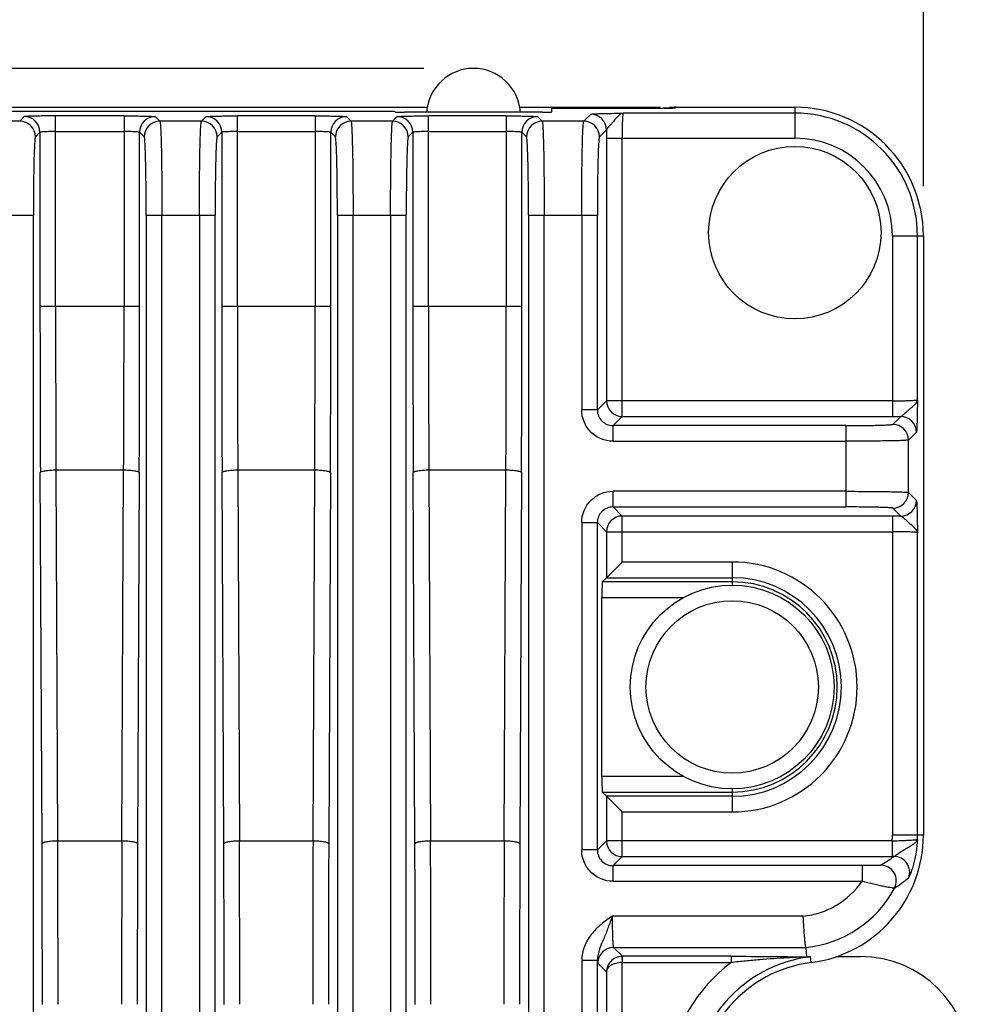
# Model space of a CAD drawing. Header units: inches. Extents: x 0 to 34, y 0 to 22.
# Tile 10 of 40: x 5.8 to 7, y 7.9 to 9.1. Entities that reach past the tile are written whole.
import ezdxf

# ---------------------------------------------------------------- set-up
doc = ezdxf.new("R2010")
doc.units = ezdxf.units.IN
doc.header["$LTSCALE"] = 1.87
doc.header["$MEASUREMENT"] = 0
doc.layers.get('0').update_dxf_attribs({"linetype": 'CONTINUOUS'})
doc.layers.add('DIMENSIONS', color=7, linetype='CONTINUOUS')
doc.styles.get("Standard").update_dxf_attribs({"font": 'txt', "width": 0.8})
doc.dimstyles.new('DIMSTYLE_1', dxfattribs={"dimtxt": 0.125, "dimasz": 0.18, "dimexe": 0.18, "dimexo": 0.0625, "dimgap": 0.09, "dimtad": 0, "dimtih": 1, "dimtoh": 1, "dimdec": 1, "dimdsep": 46, "dimtxsty": 'STANDARD', "dimblk": '_FILLED', "dimblk1": '_FILLED', "dimblk2": '_FILLED', "dimcen": 0.09, "dimadec": 0, "dimazin": 0, "dimtp": 0.1, "dimtm": 0.1, "dimtfac": 1, "dimtdec": 1, "dimtofl": 0, "dimtmove": 0, "dimatfit": 3, "dimldrblk": '_FILLED', "dimfxl": 1, "dimtolj": 1, "dimarcsym": 0})

# ---------------------------------------------------------------- blocks, each defined once
blk = doc.blocks.new('_FILLED')
at = {"color": 0, "linetype": 'BYBLOCK'}
blk.add_solid([(0, 0), (-1, 0.1736), (-1, -0.1736)], dxfattribs=at)
blk = doc.blocks.new('*D17')
at = {"layer": 'DIMENSIONS', "color": 2, "linetype": 'CONTINUOUS'}
for p, q in [((4.8537, 8.916), (4.8537, 10.362)), ((6.9483, 8.916), (6.9483, 10.362)), ((4.8537, 10.237), (5.5385, 10.237)), ((6.9483, 10.237), (6.2635, 10.237))]:
    blk.add_line(p, q, dxfattribs=at)
at = {"layer": 'DIMENSIONS', "color": 2, "linetype": 'CONTINUOUS', "xscale": 0.18, "yscale": 0.18, "zscale": 0.18}
for p, rotation in [((4.8537, 10.237), 180), ((6.9483, 10.237), 360)]:
    blk.add_blockref('_FILLED', p, dxfattribs=dict(at, rotation=rotation))
at = {"layer": 'DIMENSIONS', "color": 2, "linetype": 'CONTINUOUS', "insert": (5.801, 10.2995), "char_height": 0.125, "width": 0.6, "attachment_point": 2, "line_spacing_factor": 0.9}
blk.add_mtext('53.2\\P[2.09]', dxfattribs=at)
blk = doc.blocks.new('*D19')
at = {"layer": 'DIMENSIONS', "color": 2, "linetype": 'CONTINUOUS'}
for p, q in [((6.3206, 9.0637), (3.146, 9.0637)), ((3.271, 9.0637), (3.271, 7.6065)), ((3.271, 5.7117), (3.271, 6.9502)), ((5.2164, 5.7117), (3.146, 5.7117))]:
    blk.add_line(p, q, dxfattribs=at)
at = {"layer": 'DIMENSIONS', "color": 2, "linetype": 'CONTINUOUS', "xscale": 0.18, "yscale": 0.18, "zscale": 0.18}
for p, rotation in [((3.271, 9.0637), 90), ((3.271, 5.7117), 270)]:
    blk.add_blockref('_FILLED', p, dxfattribs=dict(at, rotation=rotation))
at = {"layer": 'DIMENSIONS', "color": 2, "linetype": 'CONTINUOUS', "insert": (3.271, 7.544), "char_height": 0.125, "width": 0.6, "attachment_point": 2, "line_spacing_factor": 0.9}
blk.add_mtext('85.7\\P[3.37]\\PMAX', dxfattribs=at)

msp = doc.modelspace()

# ---------------------------------------------------------------- linework, layer by layer
at = {"color": 7, "linetype": 'CONTINUOUS'}
for p, q in [((6.3254, 9.0145), (5.1844, 9.0145)), ((6.2729, 9.0097), (5.2973, 9.0097)), ((6.4697, 9.0088), (6.2965, 9.0088)), ((6.6175, 9.0145), (6.4409, 9.0145)), ((6.4815, 9.0091), (6.4815, 9.0138)), ((6.4815, 9.0138), (6.6215, 9.0138)), ((6.5216, 8.9974), (6.5304, 9.0063)), ((6.7868, 9.0076), (6.5711, 9.0076)), ((6.6175, 9.0138), (6.6175, 9.0145)), ((6.6254, 9.0138), (6.6215, 9.0138)), ((6.6225, 9.0138), (6.6215, 9.0138)), ((6.6294, 9.0138), (6.6254, 9.0138)), ((6.6293, 9.015), (6.6293, 9.0138)), ((6.6293, 9.015), (6.7868, 9.015)), ((6.6372, 9.0142), (6.6332, 9.0139)), ((6.6372, 9.0142), (6.6372, 9.015)), ((6.7868, 9.015), (6.7868, 8.9761)), ((5.8129, 8.9974), (5.7607, 8.9974)), ((5.8129, 8.9974), (5.8187, 9.0032)), ((5.858, 8.7646), (5.858, 9.0042)), ((5.944, 9.0042), (5.858, 9.0042)), ((5.944, 9.0042), (5.944, 8.7646)), ((5.9833, 9.0032), (5.9891, 8.9974)), ((6.0412, 8.9974), (5.9891, 8.9974)), ((6.0412, 8.9974), (6.047, 9.0032)), ((6.0864, 8.7646), (6.0864, 9.0042)), ((6.1841, 9.0042), (6.0864, 9.0042)), ((6.1841, 9.0042), (6.1841, 8.7646)), ((6.2235, 9.0032), (6.2292, 8.9974)), ((6.2814, 8.9974), (6.2292, 8.9974)), ((6.2814, 8.9974), (6.2872, 9.0032)), ((6.3265, 8.7646), (6.3265, 9.0042)), ((6.4243, 9.0042), (6.3265, 9.0042)), ((6.4243, 9.0042), (6.4243, 8.7646)), ((6.4636, 9.0032), (6.4694, 8.9974)), ((6.5216, 8.9974), (6.4694, 8.9974)), ((5.8383, 8.9835), (5.8326, 8.9777)), ((5.8383, 8.9835), (5.8383, 8.7646)), ((5.858, 8.9845), (5.944, 8.9845)), ((5.9636, 8.7646), (5.9636, 8.9835)), ((5.9694, 8.9777), (5.9636, 8.9835)), ((6.0667, 8.9835), (6.0609, 8.9777)), ((6.0667, 8.9835), (6.0667, 8.7646)), ((6.0864, 8.9845), (6.1841, 8.9845)), ((6.2038, 8.7646), (6.2038, 8.9835)), ((6.2096, 8.9777), (6.2038, 8.9835)), ((6.3068, 8.9835), (6.3011, 8.9777)), ((6.3068, 8.9835), (6.3068, 8.7646)), ((6.3265, 8.9845), (6.4243, 8.9845)), ((6.4439, 8.7646), (6.4439, 8.9835)), ((6.4497, 8.9777), (6.4439, 8.9835)), ((6.5501, 8.9866), (6.5412, 8.9777)), ((6.5501, 8.9761), (6.5501, 8.6462)), ((6.5501, 8.9761), (6.7868, 8.9761)), ((6.5698, 8.6265), (6.5698, 8.9761)), ((5.7436, 8.8793), (5.8301, 8.8793)), ((5.8301, 7.0701), (5.8301, 8.8793)), ((5.9719, 8.8793), (5.9719, 7.0701)), ((5.9719, 8.8793), (6.0584, 8.8793)), ((5.9916, 7.0504), (5.9916, 8.8793)), ((6.0387, 8.8793), (6.0387, 7.0504)), ((6.0584, 7.0701), (6.0584, 8.8793)), ((6.2121, 8.8793), (6.2121, 6.9222)), ((6.2121, 8.8793), (6.2986, 8.8793)), ((6.2317, 6.9222), (6.2317, 8.8793)), ((6.2789, 8.8793), (6.2789, 6.9498)), ((6.2986, 6.9498), (6.2986, 8.8793)), ((6.4522, 8.8793), (6.4522, 5.8474)), ((6.4522, 8.8793), (6.5387, 8.8793)), ((6.4719, 5.8474), (6.4719, 8.8793)), ((6.519, 8.8793), (6.519, 8.6348)), ((6.5387, 8.6348), (6.5387, 8.8793)), ((6.9094, 8.8535), (6.9094, 8.6265)), ((6.9094, 8.8535), (6.9483, 8.8535)), ((6.9409, 8.6475), (6.9409, 8.8535)), ((6.9483, 8.8535), (6.9483, 8.1007)), ((5.9636, 8.7646), (5.8383, 8.7646)), ((6.2038, 8.7646), (6.0667, 8.7646)), ((6.4439, 8.7646), (6.3068, 8.7646)), ((6.5387, 8.6348), (6.519, 8.6348)), ((6.5387, 8.6348), (6.5501, 8.6462)), ((6.9094, 8.6462), (6.5501, 8.6462)), ((6.5698, 8.6265), (6.5584, 8.6151)), ((6.5698, 8.6265), (6.9094, 8.6265)), ((6.91, 8.6166), (6.9199, 8.6265)), ((6.5584, 8.5954), (6.5584, 8.6151)), ((6.851, 8.6151), (6.5584, 8.6151)), ((6.851, 8.6151), (6.851, 8.5129)), ((6.9396, 8.6068), (6.9297, 8.5969)), ((6.9297, 8.531), (6.9297, 8.5969)), ((6.5584, 8.5954), (6.851, 8.5954)), ((5.841, 8.0897), (5.8388, 8.556)), ((5.8585, 8.5595), (5.8606, 8.0931)), ((5.8585, 8.5595), (5.9435, 8.5595)), ((5.9413, 8.0931), (5.9435, 8.5595)), ((5.9632, 8.556), (5.961, 8.0897)), ((6.0693, 8.0897), (6.0672, 8.556)), ((6.0868, 8.5595), (6.089, 8.0931)), ((6.0868, 8.5595), (6.1836, 8.5595)), ((6.1815, 8.0931), (6.1836, 8.5595)), ((6.2033, 8.556), (6.2012, 8.0897)), ((6.3095, 8.0897), (6.3073, 8.556)), ((6.327, 8.5595), (6.3291, 8.0931)), ((6.327, 8.5595), (6.4238, 8.5595)), ((6.4216, 8.0931), (6.4238, 8.5595)), ((6.4435, 8.556), (6.4413, 8.0897)), ((6.5584, 8.5129), (6.5584, 8.5325)), ((6.851, 8.5325), (6.5584, 8.5325)), ((6.9297, 8.531), (6.9396, 8.5211)), ((6.5584, 8.5129), (6.851, 8.5129)), ((6.5584, 8.5129), (6.5698, 8.5015)), ((6.9199, 8.5015), (6.91, 8.5114)), ((6.5698, 8.4437), (6.5698, 8.5015)), ((6.9094, 8.5015), (6.5698, 8.5015)), ((6.9094, 8.5015), (6.9094, 8.1007)), ((6.519, 8.4932), (6.519, 8.082)), ((6.519, 8.4932), (6.5387, 8.4932)), ((6.5387, 8.082), (6.5387, 8.4932)), ((6.5501, 8.4818), (6.5387, 8.4932)), ((6.5501, 8.4818), (6.5501, 8.424)), ((6.5501, 8.4818), (6.9094, 8.4818)), ((6.9409, 8.1007), (6.9409, 8.4805)), ((6.5501, 8.424), (6.5698, 8.4437)), ((6.7081, 8.4437), (6.5698, 8.4437)), ((6.7081, 8.4437), (6.7081, 8.4146)), ((6.5501, 8.424), (6.5449, 8.4189)), ((6.5501, 8.424), (6.7081, 8.424)), ((6.7081, 8.4189), (6.5449, 8.4189)), ((6.5444, 8.1743), (6.5444, 8.3992)), ((6.5444, 8.3992), (6.647, 8.3992)), ((6.647, 8.1743), (6.5444, 8.1743)), ((6.5449, 8.1546), (6.7081, 8.1546)), ((6.5501, 8.1495), (6.5449, 8.1546)), ((6.7081, 8.1589), (6.7081, 8.1298)), ((6.7081, 8.1495), (6.5501, 8.1495)), ((6.5501, 8.1495), (6.5501, 8.0933)), ((6.5501, 8.1495), (6.5698, 8.1298)), ((6.5698, 8.1298), (6.7081, 8.1298)), ((6.5698, 8.0736), (6.5698, 8.1298)), ((5.9413, 8.0931), (5.8606, 8.0931)), ((6.1815, 8.0931), (6.089, 8.0931)), ((6.4216, 8.0931), (6.3291, 8.0931)), ((6.5387, 8.082), (6.5501, 8.0933)), ((6.9092, 8.0933), (6.5501, 8.0933)), ((6.9092, 8.0933), (6.9092, 8.0736)), ((6.9483, 8.1007), (6.9094, 8.1007)), ((6.5387, 8.082), (6.519, 8.082)), ((6.5698, 8.0736), (6.5584, 8.0623)), ((6.5698, 8.0736), (6.9092, 8.0736)), ((6.9114, 8.0736), (6.9092, 8.0736)), ((6.8713, 8.0623), (6.5584, 8.0623)), ((6.5584, 8.0426), (6.5584, 8.0623)), ((6.8713, 8.0623), (6.8713, 8.0426)), ((6.5584, 8.0426), (6.8713, 8.0426)), ((6.7973, 7.9988), (6.5574, 7.9989)), ((6.5589, 7.9595), (6.8007, 7.9595)), ((6.5589, 7.9595), (6.5701, 7.9484)), ((6.8007, 7.9595), (6.8013, 7.9475)), ((6.519, 7.9436), (6.5387, 7.9436)), ((6.519, 7.9436), (6.519, 7.8055)), ((6.5387, 7.8055), (6.5387, 7.9436)), ((6.5696, 7.9484), (6.5699, 7.9405)), ((6.7069, 7.9484), (6.5701, 7.9484)), ((6.5701, 7.9405), (6.5701, 7.9484)), ((6.7069, 7.9484), (6.7069, 7.9405)), ((6.8013, 7.9475), (6.799, 7.9473)), ((6.8073, 7.9405), (6.8064, 7.9479)), ((6.8385, 7.948), (6.8695, 7.948)), ((6.5501, 7.929), (6.5392, 7.9399)), ((6.5501, 7.929), (6.5501, 7.8169)), ((6.5698, 7.9405), (6.7069, 7.9405)), ((6.5698, 7.8054), (6.5698, 7.9405))]:
    msp.add_line(p, q, dxfattribs=at)
for points in [[(6.6338, 9.0139), (6.6326, 9.0139), (6.6311, 9.0139), (6.6294, 9.0138)], [(6.6359, 9.014), (6.6359, 9.014), (6.6355, 9.014), (6.6348, 9.014), (6.6338, 9.0139)]]:
    msp.add_lwpolyline(points, dxfattribs=at)
for centre, radius in [((6.7868, 8.8575), 0.1083), ((6.7081, 8.2867), 0.128), ((6.7081, 8.2867), 0.1083)]:
    msp.add_circle(centre, radius, dxfattribs=at)
for centre, radius, start, end in [((6.3831, 9.0047), 0.0591, 4.0756, 175.9244), ((6.5304, 8.9866), 0.0197, 0.0474, 89.9526), ((6.6215, 9.5868), 0.573, 270.0998, 270.3955), ((6.6218, 9.5386), 0.5248, 270.3951, 270.5906), ((6.6228, 9.4505), 0.4367, 270.5849, 270.9112), ((6.6241, 9.3629), 0.3491, 270.9165, 271.0745), ((6.6253, 9.3001), 0.2863, 271.0719, 271.2999), ((6.6271, 9.223), 0.2091, 271.2931, 271.6608), ((6.7868, 8.8535), 0.1615, 0, 90), ((6.7868, 8.8535), 0.1541, 0, 90), ((5.8129, 8.9777), 0.0197, 0.0474, 89.9526), ((5.8186, 8.9835), 0.0197, 0.0474, 89.9526), ((5.9833, 8.9835), 0.0197, 90.0474, 179.9526), ((5.9891, 8.9777), 0.0197, 90.0474, 179.9526), ((6.0412, 8.9777), 0.0197, 0.0474, 89.9526), ((6.047, 8.9835), 0.0197, 0.0474, 89.9526), ((6.2235, 8.9835), 0.0197, 90.0474, 179.9526), ((6.2293, 8.9777), 0.0197, 90.0474, 179.9526), ((6.2814, 8.9777), 0.0197, 0.0474, 89.9526), ((6.2871, 8.9835), 0.0197, 0.0474, 89.9526), ((6.4636, 8.9835), 0.0197, 90.0474, 179.9526), ((6.4694, 8.9777), 0.0197, 90.0474, 179.9526), ((6.5215, 8.9777), 0.0197, 0.0474, 89.9526), ((8.4636, 8.9761), 1.9135, 179.6863, 180.0016), ((6.7868, 8.8535), 0.1226, 0, 90), ((50.9136, 8.7636), 45.0752, 179.99874, 180.26379), ((49.7393, 8.7642), 43.8813, 179.99955, 180.26735), ((-37.6026, 8.7634), 43.5466, 359.73162, 0.00148), ((-39.4574, 8.7644), 45.421, 359.73722, 0.00025), ((51.1419, 8.7636), 45.0752, 179.99874, 180.26379), ((49.9677, 8.7642), 43.8813, 179.99955, 180.26735), ((-37.3625, 8.7634), 43.5466, 359.73162, 0.00148), ((-39.2172, 8.7644), 45.421, 359.73722, 0.00025), ((51.3821, 8.7636), 45.0752, 179.99874, 180.26379), ((50.2078, 8.7642), 43.8813, 179.99955, 180.26735), ((-37.1223, 8.7634), 43.5466, 359.73162, 0.00148), ((-38.9771, 8.7644), 45.421, 359.73722, 0.00025), ((6.5584, 8.6348), 0.0197, 179.9424, 270.0576), ((6.5698, 8.6462), 0.0197, 180.0538, 269.9462), ((6.9094, 10.5399), 1.9135, 269.9984, 270.3137), ((6.9199, 8.6068), 0.0197, 0.0474, 89.9526), ((6.91, 8.5969), 0.0197, 0.0474, 89.9526), ((6.91, 8.5311), 0.0197, 270.0474, 359.9526), ((6.5584, 8.4932), 0.0197, 89.9424, 180.0576), ((6.9199, 8.5212), 0.0197, 270.0553, 359.9447), ((6.5698, 8.4818), 0.0197, 90.0538, 179.9462), ((6.9094, 6.588), 1.9135, 89.6863, 90.0016), ((6.7081, 8.2867), 0.157, 270, 90), ((6.7081, 8.2867), 0.1373, 270, 90), ((6.7081, 8.2867), 0.1321, 270, 90), ((-38.0904, 7.8882), 43.9318, 359.99975, 0.26278), ((-39.1647, 7.8892), 45.0258, 359.99858, 0.25957), ((51.3128, 7.8884), 45.3719, 179.74143, 180.00042), ((49.5579, 7.889), 43.5973, 179.73621, 180.00126), ((-37.862, 7.8882), 43.9318, 359.99975, 0.26278), ((-38.9364, 7.8892), 45.0258, 359.99858, 0.25957), ((51.5529, 7.8884), 45.3719, 179.74143, 180.00042), ((49.798, 7.889), 43.5973, 179.73621, 180.00126), ((-37.6219, 7.8882), 43.9318, 359.99975, 0.26278), ((-38.6962, 7.8892), 45.0258, 359.99858, 0.25957), ((51.7931, 7.8884), 45.3719, 179.74143, 180.00042), ((50.0382, 7.889), 43.5973, 179.73621, 180.00126), ((6.5698, 8.0933), 0.0197, 180.0538, 269.9462), ((6.7868, 8.1007), 0.1615, 277.2918, 360), ((6.7868, 8.1007), 0.1226, 356.531, 360), ((6.7868, 8.1007), 0.1541, 357.984, 360), ((6.5584, 8.0819), 0.0197, 179.9424, 270.0576), ((6.7408, 8.3193), 0.299, 300.9422, 304.7802), ((6.9114, 8.054), 0.0197, 339.4867, 89.9189), ((6.8946, 8.0431), 0.0197, 331.9413, 89.9024), ((6.7167, 8.3165), 0.3435, 304.6258, 308.3382), ((6.7868, 8.1007), 0.1419, 275.6192, 331.8602), ((6.5589, 7.9398), 0.0197, 90.0474, 179.9526), ((6.5701, 7.9287), 0.0197, 90.0157, 91.4764), ((6.828, 7.7787), 0.1706, 97.2918, 180), ((6.7892, 8.1018), 0.1548, 273.6323, 276.355), ((6.8695, 7.8102), 0.1378, 0, 90), ((6.828, 7.7787), 0.2021, 126.8119, 172.405), ((6.828, 7.7787), 0.1632, 97.2918, 180)]:
    msp.add_arc(centre, radius, start, end, dxfattribs=at)
for centre, major_axis, ratio, start_param, end_param in [((6.2729, 9.0094), (0.0118, 0), 0.026186, 0, 1.570796), ((6.2965, 9.0091), (0.0118, 0), 0.026186, -3.141593, -1.570796), ((6.4697, 9.0091), (0.0118, 0), 0.026186, -1.570796, 0), ((6.6372, 9.0071), (0, -0.00788), 0.999657, -3.141593, -2.637134), ((6.5449, 8.3992), (0, 0.0197), 0.026186, 0.02618, 1.570796), ((6.5449, 8.1743), (0, 0.0197), 0.026186, 1.570796, 3.115413)]:
    msp.add_ellipse(centre, major_axis=major_axis, ratio=ratio, start_param=start_param, end_param=end_param, dxfattribs=at)
for points, knots in [([(6.5304, 9.0063), (6.5305, 9.0064), (6.5309, 9.0064), (6.5316, 9.0065), (6.5328, 9.0066), (6.535, 9.0068), (6.5386, 9.0069), (6.5437, 9.0071), (6.5498, 9.0072), (6.559, 9.0074), (6.5662, 9.0075), (6.5711, 9.0076)], [0, 0, 0, 0, 0.00833, 0.026538, 0.054435, 0.091642, 0.191733, 0.320633, 0.471519, 0.638957, 1, 1, 1, 1]), ([(6.5711, 9.0076), (6.5691, 9.0074), (6.5662, 9.0054), (6.563, 9.0019), (6.5601, 8.9985), (6.5571, 8.9949), (6.5541, 8.9917), (6.5517, 8.9893), (6.5505, 8.9876), (6.5502, 8.9869), (6.5501, 8.9866)], [0, 0, 0, 0, 0.193519, 0.325177, 0.476902, 0.638492, 0.793332, 0.92099, 0.968709, 1, 1, 1, 1]), ([(6.5711, 9.0076), (6.571, 9.0075), (6.5709, 9.0072), (6.5708, 9.0067), (6.5707, 9.0059), (6.5705, 9.0043), (6.5703, 9.0017), (6.5701, 8.9978), (6.57, 8.9931), (6.5698, 8.9858), (6.5698, 8.98), (6.5698, 8.9761)], [0, 0, 0, 0, 0.008277, 0.025171, 0.050898, 0.085361, 0.179385, 0.303682, 0.45387, 0.62423, 1, 1, 1, 1]), ([(5.858, 9.0042), (5.8531, 9.0042), (5.8459, 9.0041), (5.8367, 9.004), (5.8309, 9.0039), (5.826, 9.0037), (5.8227, 9.0036), (5.8207, 9.0035), (5.8197, 9.0034), (5.8191, 9.0033), (5.8187, 9.0032), (5.8187, 9.0032)], [0, 0, 0, 0, 0.376388, 0.547046, 0.697517, 0.82181, 0.915759, 0.950279, 0.975977, 0.992575, 1, 1, 1, 1]), ([(5.944, 9.0042), (5.9489, 9.0042), (5.9561, 9.0041), (5.9652, 9.004), (5.9711, 9.0039), (5.9759, 9.0037), (5.9793, 9.0036), (5.9813, 9.0035), (5.9823, 9.0034), (5.9829, 9.0033), (5.9832, 9.0032), (5.9833, 9.0032)], [0, 0, 0, 0, 0.376385, 0.547038, 0.697506, 0.821803, 0.915762, 0.950289, 0.975993, 0.992591, 1, 1, 1, 1]), ([(5.9891, 8.9974), (5.9893, 8.9972), (5.9894, 8.9962), (5.9896, 8.9943), (5.9898, 8.9912), (5.9901, 8.9872), (5.9903, 8.9822), (5.9906, 8.9736), (5.9909, 8.9607), (5.9912, 8.9432), (5.9914, 8.9233), (5.9916, 8.9017), (5.9916, 8.8869), (5.9916, 8.8793)], [0, 0, 0, 0, 0.007508, 0.024078, 0.049635, 0.084005, 0.126949, 0.17801, 0.302434, 0.452848, 0.623509, 0.808186, 1, 1, 1, 1]), ([(6.0387, 8.8793), (6.0387, 8.8869), (6.0388, 8.9017), (6.0389, 8.9233), (6.0391, 8.9432), (6.0394, 8.9607), (6.0397, 8.9736), (6.04, 8.9822), (6.0402, 8.9872), (6.0405, 8.9912), (6.0407, 8.9943), (6.041, 8.9962), (6.041, 8.9972), (6.0412, 8.9974)], [0, 0, 0, 0, 0.191814, 0.376491, 0.547152, 0.697566, 0.82199, 0.873051, 0.915995, 0.950365, 0.975922, 0.992492, 1, 1, 1, 1]), ([(6.047, 9.0032), (6.0471, 9.0032), (6.0474, 9.0033), (6.048, 9.0034), (6.0491, 9.0035), (6.0511, 9.0036), (6.0544, 9.0037), (6.0592, 9.0039), (6.0651, 9.004), (6.0742, 9.0041), (6.0814, 9.0042), (6.0864, 9.0042)], [0, 0, 0, 0, 0.007409, 0.024006, 0.049711, 0.084238, 0.178197, 0.302494, 0.452962, 0.623615, 1, 1, 1, 1]), ([(6.1841, 9.0042), (6.1891, 9.0042), (6.1962, 9.0041), (6.2054, 9.004), (6.2112, 9.0039), (6.2161, 9.0037), (6.2194, 9.0036), (6.2214, 9.0035), (6.2224, 9.0034), (6.2231, 9.0033), (6.2234, 9.0032), (6.2235, 9.0032)], [0, 0, 0, 0, 0.376385, 0.547038, 0.697506, 0.821803, 0.915762, 0.950289, 0.975993, 0.992591, 1, 1, 1, 1]), ([(6.2292, 8.9974), (6.2294, 8.9972), (6.2295, 8.9962), (6.2298, 8.9943), (6.23, 8.9912), (6.2302, 8.9872), (6.2304, 8.9822), (6.2307, 8.9736), (6.2311, 8.9607), (6.2314, 8.9432), (6.2316, 8.9233), (6.2317, 8.9017), (6.2317, 8.8869), (6.2317, 8.8793)], [0, 0, 0, 0, 0.007508, 0.024078, 0.049635, 0.084005, 0.126949, 0.17801, 0.302434, 0.452848, 0.623509, 0.808186, 1, 1, 1, 1]), ([(6.2789, 8.8793), (6.2789, 8.8869), (6.2789, 8.9017), (6.2791, 8.9233), (6.2793, 8.9432), (6.2796, 8.9607), (6.2799, 8.9736), (6.2802, 8.9822), (6.2804, 8.9872), (6.2806, 8.9912), (6.2808, 8.9943), (6.2811, 8.9962), (6.2812, 8.9972), (6.2814, 8.9974)], [0, 0, 0, 0, 0.191814, 0.376491, 0.547152, 0.697566, 0.82199, 0.873051, 0.915995, 0.950365, 0.975922, 0.992492, 1, 1, 1, 1]), ([(6.2872, 9.0032), (6.2872, 9.0032), (6.2876, 9.0033), (6.2882, 9.0034), (6.2892, 9.0035), (6.2912, 9.0036), (6.2945, 9.0037), (6.2994, 9.0039), (6.3052, 9.004), (6.3144, 9.0041), (6.3216, 9.0042), (6.3265, 9.0042)], [0, 0, 0, 0, 0.007409, 0.024006, 0.049711, 0.084238, 0.178197, 0.302494, 0.452962, 0.623615, 1, 1, 1, 1]), ([(6.4243, 9.0042), (6.4292, 9.0042), (6.4364, 9.0041), (6.4456, 9.004), (6.4514, 9.0039), (6.4562, 9.0037), (6.4596, 9.0036), (6.4616, 9.0035), (6.4626, 9.0034), (6.4632, 9.0033), (6.4636, 9.0032), (6.4636, 9.0032)], [0, 0, 0, 0, 0.376385, 0.547038, 0.697506, 0.821803, 0.915762, 0.950289, 0.975993, 0.992591, 1, 1, 1, 1]), ([(6.4694, 8.9974), (6.4696, 8.9972), (6.4697, 8.9962), (6.47, 8.9943), (6.4701, 8.9912), (6.4704, 8.9872), (6.4706, 8.9822), (6.4709, 8.9736), (6.4712, 8.9607), (6.4715, 8.9432), (6.4717, 8.9233), (6.4719, 8.9017), (6.4719, 8.8869), (6.4719, 8.8793)], [0, 0, 0, 0, 0.007508, 0.024078, 0.049635, 0.084005, 0.126949, 0.17801, 0.302434, 0.452848, 0.623509, 0.808186, 1, 1, 1, 1]), ([(6.519, 8.8793), (6.519, 8.8869), (6.5191, 8.9017), (6.5192, 8.9233), (6.5194, 8.9432), (6.5197, 8.9607), (6.52, 8.9736), (6.5203, 8.9822), (6.5206, 8.9872), (6.5208, 8.9912), (6.521, 8.9943), (6.5213, 8.9962), (6.5214, 8.9972), (6.5216, 8.9974)], [0, 0, 0, 0, 0.191814, 0.376491, 0.547152, 0.697566, 0.82199, 0.873051, 0.915995, 0.950365, 0.975922, 0.992492, 1, 1, 1, 1]), ([(5.858, 8.9845), (5.8555, 8.9845), (5.8519, 8.9845), (5.8474, 8.9843), (5.8444, 8.9842), (5.842, 8.9841), (5.8402, 8.9839), (5.8391, 8.9837), (5.8384, 8.9836), (5.8383, 8.9835)], [0, 0, 0, 0, 0.375655, 0.545913, 0.695894, 0.820157, 0.914085, 0.974463, 1, 1, 1, 1]), ([(5.9636, 8.9835), (5.9636, 8.9836), (5.9629, 8.9837), (5.9618, 8.9839), (5.9599, 8.9841), (5.9575, 8.9842), (5.9546, 8.9843), (5.95, 8.9845), (5.9464, 8.9845), (5.944, 8.9845)], [0, 0, 0, 0, 0.025537, 0.085915, 0.179843, 0.304106, 0.454087, 0.624345, 1, 1, 1, 1]), ([(6.0864, 8.9845), (6.0839, 8.9845), (6.0803, 8.9845), (6.0757, 8.9843), (6.0728, 8.9842), (6.0704, 8.9841), (6.0685, 8.9839), (6.0674, 8.9837), (6.0668, 8.9836), (6.0667, 8.9835)], [0, 0, 0, 0, 0.375655, 0.545913, 0.695894, 0.820157, 0.914085, 0.974463, 1, 1, 1, 1]), ([(6.2038, 8.9835), (6.2037, 8.9836), (6.203, 8.9837), (6.202, 8.9839), (6.2001, 8.9841), (6.1977, 8.9842), (6.1948, 8.9843), (6.1902, 8.9845), (6.1866, 8.9845), (6.1841, 8.9845)], [0, 0, 0, 0, 0.025536, 0.085914, 0.179843, 0.304105, 0.454087, 0.624345, 1, 1, 1, 1]), ([(6.3265, 8.9845), (6.324, 8.9845), (6.3204, 8.9845), (6.3159, 8.9843), (6.3129, 8.9842), (6.3105, 8.9841), (6.3087, 8.9839), (6.3076, 8.9837), (6.3069, 8.9836), (6.3068, 8.9835)], [0, 0, 0, 0, 0.375655, 0.545913, 0.695894, 0.820157, 0.914085, 0.974463, 1, 1, 1, 1]), ([(6.4439, 8.9835), (6.4439, 8.9836), (6.4432, 8.9837), (6.4421, 8.9839), (6.4402, 8.9841), (6.4378, 8.9842), (6.4349, 8.9843), (6.4303, 8.9845), (6.4267, 8.9845), (6.4243, 8.9845)], [0, 0, 0, 0, 0.025536, 0.085914, 0.179843, 0.304105, 0.454087, 0.624345, 1, 1, 1, 1]), ([(5.8326, 8.9777), (5.8324, 8.9775), (5.8323, 8.9767), (5.832, 8.9751), (5.8318, 8.9726), (5.8316, 8.9692), (5.8314, 8.965), (5.8311, 8.9579), (5.8307, 8.9472), (5.8305, 8.9325), (5.8302, 8.9159), (5.8301, 8.898), (5.8301, 8.8856), (5.8301, 8.8793)], [0, 0, 0, 0, 0.007633, 0.024256, 0.04984, 0.084224, 0.127173, 0.178231, 0.302635, 0.453012, 0.623625, 0.808245, 1, 1, 1, 1]), ([(5.9719, 8.8793), (5.9719, 8.8856), (5.9719, 8.898), (5.9717, 8.9159), (5.9715, 8.9325), (5.9712, 8.9472), (5.9709, 8.9579), (5.9706, 8.965), (5.9704, 8.9692), (5.9702, 8.9726), (5.97, 8.9751), (5.9697, 8.9767), (5.9696, 8.9775), (5.9694, 8.9777)], [0, 0, 0, 0, 0.191755, 0.376375, 0.546988, 0.697365, 0.821769, 0.872827, 0.915776, 0.95016, 0.975744, 0.992367, 1, 1, 1, 1]), ([(6.0609, 8.9777), (6.0607, 8.9775), (6.0606, 8.9767), (6.0604, 8.9751), (6.0602, 8.9726), (6.0599, 8.9692), (6.0597, 8.965), (6.0594, 8.9579), (6.0591, 8.9472), (6.0588, 8.9325), (6.0586, 8.9159), (6.0584, 8.898), (6.0584, 8.8856), (6.0584, 8.8793)], [0, 0, 0, 0, 0.007633, 0.024256, 0.04984, 0.084224, 0.127173, 0.178231, 0.302635, 0.453012, 0.623625, 0.808245, 1, 1, 1, 1]), ([(6.2121, 8.8793), (6.2121, 8.8856), (6.212, 8.898), (6.2119, 8.9159), (6.2117, 8.9325), (6.2114, 8.9472), (6.2111, 8.9579), (6.2108, 8.965), (6.2106, 8.9692), (6.2103, 8.9726), (6.2101, 8.9751), (6.2098, 8.9767), (6.2097, 8.9775), (6.2096, 8.9777)], [0, 0, 0, 0, 0.191755, 0.376375, 0.546988, 0.697365, 0.821769, 0.872827, 0.915776, 0.95016, 0.975744, 0.992367, 1, 1, 1, 1]), ([(6.3011, 8.9777), (6.3009, 8.9775), (6.3008, 8.9767), (6.3005, 8.9751), (6.3003, 8.9726), (6.3001, 8.9692), (6.2999, 8.965), (6.2996, 8.9579), (6.2993, 8.9472), (6.299, 8.9325), (6.2987, 8.9159), (6.2986, 8.898), (6.2986, 8.8856), (6.2986, 8.8793)], [0, 0, 0, 0, 0.007633, 0.024256, 0.04984, 0.084224, 0.127173, 0.178231, 0.302635, 0.453012, 0.623625, 0.808245, 1, 1, 1, 1]), ([(6.4522, 8.8793), (6.4522, 8.8856), (6.4522, 8.898), (6.4521, 8.9159), (6.4518, 8.9325), (6.4515, 8.9472), (6.4512, 8.9579), (6.4509, 8.965), (6.4507, 8.9692), (6.4505, 8.9726), (6.4503, 8.9751), (6.45, 8.9767), (6.4499, 8.9775), (6.4497, 8.9777)], [0, 0, 0, 0, 0.191755, 0.376375, 0.546988, 0.697365, 0.821769, 0.872827, 0.915776, 0.95016, 0.975744, 0.992367, 1, 1, 1, 1]), ([(6.5412, 8.9777), (6.5411, 8.9775), (6.5409, 8.9767), (6.5407, 8.9751), (6.5405, 8.9726), (6.5402, 8.9692), (6.54, 8.965), (6.5397, 8.9579), (6.5394, 8.9472), (6.5391, 8.9325), (6.5389, 8.9159), (6.5388, 8.898), (6.5387, 8.8856), (6.5387, 8.8793)], [0, 0, 0, 0, 0.007633, 0.024256, 0.04984, 0.084224, 0.127173, 0.178231, 0.302635, 0.453012, 0.623625, 0.808245, 1, 1, 1, 1]), ([(6.9094, 8.6462), (6.9133, 8.6462), (6.9191, 8.6462), (6.9264, 8.6464), (6.9311, 8.6465), (6.935, 8.6467), (6.9376, 8.6469), (6.9392, 8.6471), (6.94, 8.6472), (6.9405, 8.6473), (6.9408, 8.6474), (6.9409, 8.6475)], [0, 0, 0, 0, 0.37577, 0.54613, 0.696318, 0.820615, 0.914639, 0.949102, 0.974829, 0.991723, 1, 1, 1, 1]), ([(6.9199, 8.6265), (6.9202, 8.6265), (6.921, 8.6269), (6.9226, 8.6281), (6.925, 8.6305), (6.9282, 8.6335), (6.9318, 8.6365), (6.9352, 8.6394), (6.9387, 8.6426), (6.9407, 8.6455), (6.9409, 8.6475)], [0, 0, 0, 0, 0.031252, 0.078989, 0.206671, 0.361502, 0.523087, 0.674809, 0.806462, 1, 1, 1, 1]), ([(6.9409, 8.6475), (6.9408, 8.6426), (6.9407, 8.6354), (6.9405, 8.6262), (6.9404, 8.6201), (6.9402, 8.615), (6.9401, 8.6114), (6.9399, 8.6091), (6.9398, 8.608), (6.9397, 8.6073), (6.9397, 8.6069), (6.9396, 8.6068)], [0, 0, 0, 0, 0.361043, 0.528481, 0.679367, 0.808267, 0.908358, 0.945565, 0.973462, 0.99167, 1, 1, 1, 1]), ([(6.5584, 8.5954), (6.5533, 8.5954), (6.5429, 8.5975), (6.5298, 8.6062), (6.5211, 8.6193), (6.519, 8.6297), (6.519, 8.6348)], [0, 0, 0, 0, 0.249983, 0.5, 0.750017, 1, 1, 1, 1]), ([(6.851, 8.6151), (6.8548, 8.6151), (6.8622, 8.6151), (6.873, 8.6152), (6.8829, 8.6153), (6.8917, 8.6155), (6.8981, 8.6157), (6.9024, 8.6159), (6.9049, 8.616), (6.9069, 8.6162), (6.9085, 8.6163), (6.9094, 8.6164), (6.9099, 8.6165), (6.91, 8.6166)], [0, 0, 0, 0, 0.191755, 0.376375, 0.546988, 0.697365, 0.821769, 0.872827, 0.915776, 0.95016, 0.975744, 0.992367, 1, 1, 1, 1]), ([(6.9297, 8.5969), (6.9296, 8.5968), (6.9289, 8.5968), (6.9276, 8.5966), (6.9256, 8.5965), (6.9229, 8.5963), (6.9195, 8.5962), (6.9138, 8.596), (6.9053, 8.5958), (6.8936, 8.5957), (6.8803, 8.5955), (6.8659, 8.5954), (6.856, 8.5954), (6.851, 8.5954)], [0, 0, 0, 0, 0.007453, 0.024001, 0.049545, 0.08391, 0.126851, 0.177913, 0.302347, 0.452777, 0.623459, 0.80816, 1, 1, 1, 1]), ([(5.8388, 8.556), (5.8389, 8.5563), (5.8394, 8.5569), (5.8414, 8.5578), (5.8454, 8.5586), (5.8514, 8.5593), (5.856, 8.5594), (5.8585, 8.5595)], [0, 0, 0, 0, 0.039435, 0.105074, 0.322958, 0.63554, 1, 1, 1, 1]), ([(5.9435, 8.5595), (5.946, 8.5594), (5.9506, 8.5593), (5.9566, 8.5586), (5.9606, 8.5578), (5.9626, 8.5569), (5.9631, 8.5563), (5.9632, 8.556)], [0, 0, 0, 0, 0.364459, 0.677042, 0.894926, 0.960565, 1, 1, 1, 1]), ([(6.0672, 8.556), (6.0672, 8.5563), (6.0677, 8.5569), (6.0697, 8.5578), (6.0737, 8.5586), (6.0798, 8.5593), (6.0844, 8.5594), (6.0868, 8.5595)], [0, 0, 0, 0, 0.039435, 0.105074, 0.322958, 0.63554, 1, 1, 1, 1]), ([(6.1836, 8.5595), (6.1861, 8.5594), (6.1907, 8.5593), (6.1967, 8.5586), (6.2007, 8.5578), (6.2027, 8.5569), (6.2033, 8.5563), (6.2033, 8.556)], [0, 0, 0, 0, 0.364459, 0.677042, 0.894926, 0.960565, 1, 1, 1, 1]), ([(6.3073, 8.556), (6.3074, 8.5563), (6.3079, 8.5569), (6.3099, 8.5578), (6.3139, 8.5586), (6.3199, 8.5593), (6.3245, 8.5594), (6.327, 8.5595)], [0, 0, 0, 0, 0.039435, 0.105074, 0.322958, 0.63554, 1, 1, 1, 1]), ([(6.4238, 8.5595), (6.4263, 8.5594), (6.4309, 8.5593), (6.4369, 8.5586), (6.4409, 8.5578), (6.4429, 8.5569), (6.4434, 8.5563), (6.4435, 8.556)], [0, 0, 0, 0, 0.364459, 0.677042, 0.894926, 0.960565, 1, 1, 1, 1]), ([(6.519, 8.4932), (6.519, 8.4983), (6.5211, 8.5086), (6.5298, 8.5217), (6.5429, 8.5305), (6.5533, 8.5326), (6.5584, 8.5325)], [0, 0, 0, 0, 0.249983, 0.5, 0.750017, 1, 1, 1, 1]), ([(6.851, 8.5325), (6.856, 8.5325), (6.8659, 8.5325), (6.8803, 8.5324), (6.8936, 8.5323), (6.9053, 8.5321), (6.9138, 8.5319), (6.9195, 8.5318), (6.9229, 8.5316), (6.9256, 8.5315), (6.9276, 8.5314), (6.9289, 8.5312), (6.9296, 8.5312), (6.9297, 8.531)], [0, 0, 0, 0, 0.19184, 0.376541, 0.547223, 0.697653, 0.822087, 0.873149, 0.91609, 0.950455, 0.975999, 0.992547, 1, 1, 1, 1]), ([(6.91, 8.5114), (6.9099, 8.5115), (6.9094, 8.5115), (6.9085, 8.5117), (6.9069, 8.5118), (6.9049, 8.512), (6.9024, 8.5121), (6.8981, 8.5123), (6.8917, 8.5124), (6.8829, 8.5126), (6.873, 8.5128), (6.8622, 8.5128), (6.8548, 8.5129), (6.851, 8.5129)], [0, 0, 0, 0, 0.007633, 0.024256, 0.04984, 0.084224, 0.127173, 0.178231, 0.302635, 0.453012, 0.623625, 0.808245, 1, 1, 1, 1]), ([(6.9396, 8.5211), (6.9397, 8.5211), (6.9397, 8.5207), (6.9398, 8.52), (6.9399, 8.5188), (6.9401, 8.5166), (6.9402, 8.513), (6.9404, 8.5078), (6.9405, 8.5018), (6.9407, 8.4926), (6.9408, 8.4854), (6.9409, 8.4805)], [0, 0, 0, 0, 0.008331, 0.026539, 0.054435, 0.091642, 0.191734, 0.320634, 0.471519, 0.638958, 1, 1, 1, 1]), ([(6.9409, 8.4805), (6.9407, 8.4824), (6.9387, 8.4854), (6.9352, 8.4886), (6.9318, 8.4914), (6.9282, 8.4945), (6.925, 8.4975), (6.9226, 8.4999), (6.921, 8.501), (6.9202, 8.5014), (6.9199, 8.5015)], [0, 0, 0, 0, 0.193536, 0.325186, 0.47691, 0.638494, 0.793336, 0.920993, 0.968708, 1, 1, 1, 1]), ([(6.9409, 8.4805), (6.9408, 8.4806), (6.9405, 8.4807), (6.94, 8.4808), (6.9392, 8.4809), (6.9376, 8.4811), (6.935, 8.4813), (6.9311, 8.4815), (6.9264, 8.4816), (6.9191, 8.4818), (6.9133, 8.4818), (6.9094, 8.4818)], [0, 0, 0, 0, 0.008277, 0.025171, 0.050898, 0.085361, 0.179385, 0.303682, 0.45387, 0.62423, 1, 1, 1, 1]), ([(5.8606, 8.0931), (5.8582, 8.0931), (5.8536, 8.093), (5.8475, 8.0923), (5.8435, 8.0915), (5.8416, 8.0906), (5.841, 8.09), (5.841, 8.0897)], [0, 0, 0, 0, 0.364459, 0.677041, 0.894926, 0.960565, 1, 1, 1, 1]), ([(5.961, 8.0897), (5.961, 8.09), (5.9604, 8.0906), (5.9584, 8.0915), (5.9544, 8.0923), (5.9484, 8.093), (5.9438, 8.0931), (5.9413, 8.0931)], [0, 0, 0, 0, 0.039435, 0.105074, 0.322958, 0.635541, 1, 1, 1, 1]), ([(6.089, 8.0931), (6.0865, 8.0931), (6.0819, 8.093), (6.0759, 8.0923), (6.0719, 8.0915), (6.0699, 8.0906), (6.0694, 8.09), (6.0693, 8.0897)], [0, 0, 0, 0, 0.364459, 0.677041, 0.894926, 0.960565, 1, 1, 1, 1]), ([(6.2012, 8.0897), (6.2011, 8.09), (6.2006, 8.0906), (6.1986, 8.0915), (6.1946, 8.0923), (6.1886, 8.093), (6.184, 8.0931), (6.1815, 8.0931)], [0, 0, 0, 0, 0.039435, 0.105074, 0.322958, 0.635541, 1, 1, 1, 1]), ([(6.3291, 8.0931), (6.3267, 8.0931), (6.3221, 8.093), (6.316, 8.0923), (6.312, 8.0915), (6.3101, 8.0906), (6.3095, 8.09), (6.3095, 8.0897)], [0, 0, 0, 0, 0.364459, 0.677041, 0.894926, 0.960565, 1, 1, 1, 1]), ([(6.4413, 8.0897), (6.4413, 8.09), (6.4407, 8.0906), (6.4388, 8.0915), (6.4347, 8.0923), (6.4287, 8.093), (6.4241, 8.0931), (6.4216, 8.0931)], [0, 0, 0, 0, 0.039435, 0.105074, 0.322958, 0.635541, 1, 1, 1, 1]), ([(6.9092, 8.0933), (6.9131, 8.0935), (6.9189, 8.0937), (6.9263, 8.094), (6.9309, 8.0943), (6.9348, 8.0945), (6.9375, 8.0948), (6.9391, 8.0949), (6.9399, 8.0951), (6.9404, 8.0952), (6.9407, 8.0953), (6.9408, 8.0953)], [0, 0, 0, 0, 0.375849, 0.545678, 0.696244, 0.820516, 0.91459, 0.949015, 0.974801, 0.991779, 1, 1, 1, 1]), ([(6.9114, 8.0736), (6.9122, 8.074), (6.9144, 8.0758), (6.9182, 8.0786), (6.9232, 8.0817), (6.9284, 8.0847), (6.9331, 8.0875), (6.9376, 8.0904), (6.9405, 8.0933), (6.9408, 8.0953)], [0, 0, 0, 0, 0.075426, 0.22036, 0.388605, 0.554773, 0.705594, 0.832004, 1, 1, 1, 1]), ([(6.9408, 8.0953), (6.9405, 8.0899), (6.9397, 8.0818), (6.9378, 8.0714), (6.936, 8.0642), (6.9344, 8.0587), (6.9331, 8.0548), (6.9322, 8.0523), (6.9314, 8.0503), (6.9307, 8.0487), (6.9302, 8.0477), (6.93, 8.0471), (6.9298, 8.0471)], [0, 0, 0, 0, 0.328389, 0.487248, 0.637559, 0.773397, 0.833432, 0.88639, 0.930908, 0.965777, 0.989582, 1, 1, 1, 1]), ([(6.5584, 8.0426), (6.5533, 8.0426), (6.5429, 8.0447), (6.5298, 8.0534), (6.5211, 8.0665), (6.519, 8.0768), (6.519, 8.082)], [0, 0, 0, 0, 0.249983, 0.5, 0.750017, 1, 1, 1, 1]), ([(6.8946, 8.0628), (6.8944, 8.0627), (6.8936, 8.0627), (6.892, 8.0625), (6.8897, 8.0625), (6.8867, 8.0624), (6.8832, 8.0624), (6.878, 8.0623), (6.874, 8.0623), (6.8713, 8.0623)], [0, 0, 0, 0, 0.029987, 0.099248, 0.201937, 0.332158, 0.483044, 0.648312, 1, 1, 1, 1]), ([(6.7973, 7.9988), (6.8046, 7.9996), (6.8192, 8.0026), (6.8461, 8.0149), (6.8629, 8.0305), (6.8713, 8.0426)], [0, 0, 0, 0, 0.250715, 0.501454, 1, 1, 1, 1]), ([(6.9119, 8.0338), (6.9118, 8.0338), (6.9115, 8.0338), (6.9107, 8.0339), (6.9096, 8.0341), (6.9074, 8.0344), (6.9039, 8.035), (6.8988, 8.036), (6.8927, 8.0373), (6.8834, 8.0394), (6.8762, 8.0413), (6.8713, 8.0426)], [0, 0, 0, 0, 0.008079, 0.025692, 0.052675, 0.088689, 0.185844, 0.312567, 0.463358, 0.632215, 1, 1, 1, 1]), ([(6.5574, 7.9989), (6.5525, 7.9957), (6.5432, 7.9887), (6.5305, 7.9764), (6.5215, 7.9611), (6.519, 7.9494), (6.519, 7.9436)], [0, 0, 0, 0, 0.250322, 0.50054, 0.75039, 1, 1, 1, 1]), ([(6.5574, 7.9989), (6.5558, 7.994), (6.5523, 7.9846), (6.547, 7.9709), (6.5411, 7.9579), (6.5387, 7.9484), (6.5387, 7.9436)], [0, 0, 0, 0, 0.262763, 0.512313, 0.752964, 1, 1, 1, 1]), ([(6.5574, 7.9989), (6.5574, 7.9939), (6.5574, 7.9868), (6.5576, 7.9776), (6.5578, 7.9718), (6.558, 7.9669), (6.5582, 7.9636), (6.5584, 7.9616), (6.5586, 7.9606), (6.5587, 7.9599), (6.5588, 7.9596), (6.5589, 7.9595)], [0, 0, 0, 0, 0.375908, 0.54633, 0.696561, 0.820884, 0.914903, 0.949344, 0.97504, 0.991874, 1, 1, 1, 1]), ([(6.7968, 7.9989), (6.7972, 7.9939), (6.7976, 7.9868), (6.7983, 7.9776), (6.7987, 7.9718), (6.7992, 7.9669), (6.7997, 7.9633), (6.8, 7.961), (6.8004, 7.9599), (6.8006, 7.9596), (6.8007, 7.9595)], [0, 0, 0, 0, 0.374716, 0.544625, 0.694449, 0.818619, 0.912641, 0.97331, 0.990688, 1, 1, 1, 1]), ([(6.5392, 7.9399), (6.5391, 7.9399), (6.5391, 7.9403), (6.5389, 7.941), (6.5388, 7.9422), (6.5388, 7.9431), (6.5387, 7.9436)], [0, 0, 0, 0, 0.094491, 0.292695, 0.595011, 1, 1, 1, 1]), ([(6.5696, 7.9484), (6.5669, 7.9483), (6.5616, 7.9471), (6.5552, 7.9424), (6.5511, 7.9361), (6.5501, 7.9313), (6.5501, 7.929)], [0, 0, 0, 0, 0.268791, 0.525357, 0.767345, 1, 1, 1, 1]), ([(6.7069, 7.9484), (6.7236, 7.9484), (6.7481, 7.9482), (6.7795, 7.9479), (6.7943, 7.9477), (6.8013, 7.9475)], [0, 0, 0, 0, 0.529609, 0.778749, 1, 1, 1, 1]), ([(6.799, 7.9473), (6.7956, 7.9472), (6.7884, 7.947), (6.7696, 7.9461), (6.7484, 7.9445), (6.7249, 7.9423), (6.7129, 7.9412), (6.7069, 7.9405)], [0, 0, 0, 0, 0.112423, 0.233272, 0.609681, 0.803509, 1, 1, 1, 1]), ([(6.5698, 7.9405), (6.5671, 7.9405), (6.5621, 7.9398), (6.5558, 7.9373), (6.5514, 7.9336), (6.5502, 7.9304), (6.5501, 7.929)], [0, 0, 0, 0, 0.324637, 0.603844, 0.823673, 1, 1, 1, 1])]:
    msp.add_open_spline(points, degree=3, knots=knots, dxfattribs=at)

# ---------------------------------------------------------------- dimensions: what is measured, and where the dimension line sits
at = {"layer": 'DIMENSIONS', "color": 2, "linetype": 'CONTINUOUS'}
dim = msp.add_linear_dim(base=(6.9483, 10.237), p1=(4.8537, 8.916), p2=(6.9483, 8.916), dimstyle='DIMSTYLE_1', dxfattribs=at)
dim.commit()
dim.dimension.update_dxf_attribs({"geometry": '*D17', "text_midpoint": (5.776, 10.1432), "dimtype": 160})
dim = msp.add_linear_dim(base=(3.271, 5.7117), p1=(6.3206, 9.0637), p2=(5.2164, 5.7117), angle=270, text='85.7\\P[3.37]\\PMAX', dimstyle='DIMSTYLE_1', dxfattribs=at)
dim.commit()
dim.dimension.update_dxf_attribs({"geometry": '*D19', "text_midpoint": (2.971, 7.2783), "dimtype": 160})

doc.saveas('drawing.dxf')
